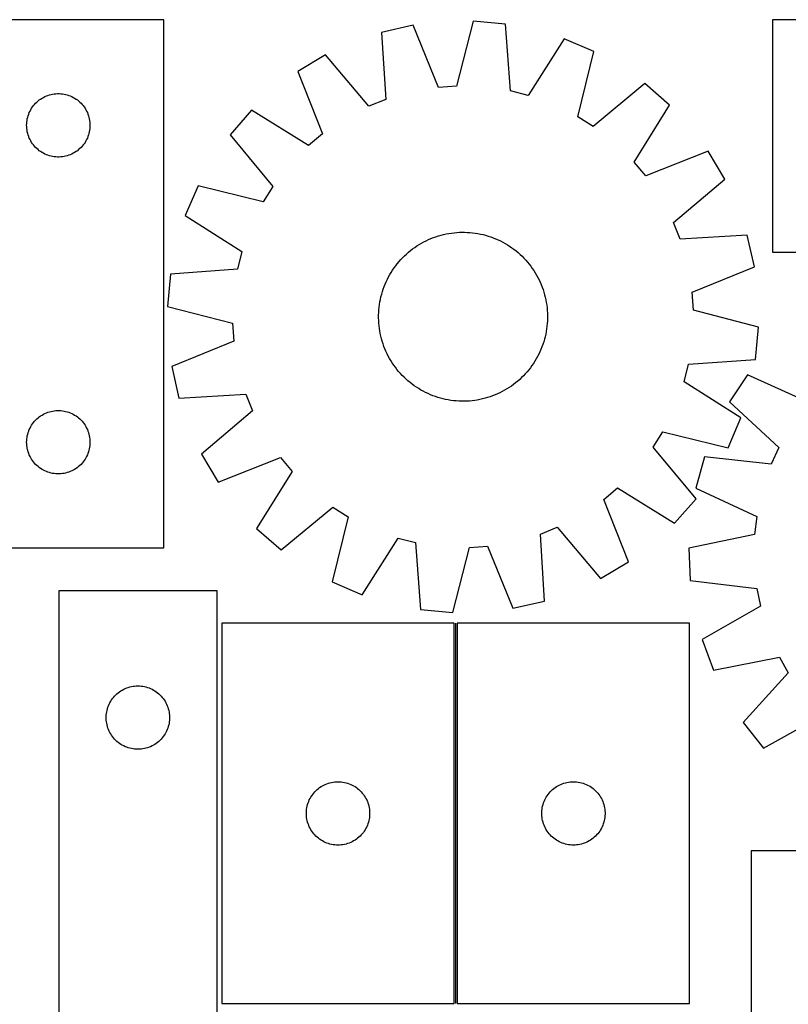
# Model space of a CAD drawing. Header units: millimetres. Extents: x 7 to 1493, y 7 to 2993.
# Tile 7 of 10: x 365 to 729, y 2527 to 2993. Entities that reach past the tile are written whole.
import ezdxf

# ---------------------------------------------------------------- set-up
doc = ezdxf.new("R2010")
doc.units = ezdxf.units.MM
doc.layers.add('COMMON', color=5, linetype='CONTINUOUS', true_color=0x0000ff)
doc.layers.add('CUT', color=7, linetype='CONTINUOUS', true_color=0x000000)

msp = doc.modelspace()

# ---------------------------------------------------------------- linework, layer by layer
at = {"layer": 'COMMON'}
msp.add_line((571.786705, 2527.804225), (571.786705, 2707.804225), dxfattribs=at)
at = {"layer": 'CUT'}
for p, q in [((433.567226, 2993.482702), (133.567226, 2993.482702)), ((433.567226, 2743.482702), (433.567226, 2993.482702)), ((580.122162, 2992.795031), (572.193347, 2962.036152)), ((595.446377, 2991.416994), (580.122162, 2992.795031)), ((901.813626, 2993.484898), (721.813626, 2993.484898)), ((721.813626, 2993.484898), (721.813626, 2883.484898)), ((551.648103, 2990.873101), (536.648072, 2987.44825)), ((536.648072, 2987.44825), (538.612337, 2955.744679)), ((563.638469, 2961.458719), (551.648103, 2990.873101)), ((597.760348, 2959.737027), (595.446377, 2991.416994)), ((623.120725, 2984.44589), (606.074957, 2957.642596)), ((637.269082, 2978.399856), (623.120725, 2984.44589)), ((629.680151, 2947.555361), (637.269082, 2978.399856)), ((510.161542, 2976.821417), (496.954002, 2968.928926)), ((530.654601, 2952.551904), (510.161542, 2976.821417)), ((496.954002, 2968.928926), (508.619071, 2939.384029)), ((572.193347, 2962.036152), (563.638469, 2961.458719)), ((606.074957, 2957.642596), (597.760348, 2959.737027)), ((661.434761, 2963.218098), (636.9406, 2942.994083)), ((673.022321, 2953.095895), (661.434761, 2963.218098)), ((373.378126, 2954.490982), (373.958328, 2955.000908)), ((373.958328, 2955.000908), (374.564012, 2955.48029)), ((374.564012, 2955.48029), (375.19357, 2955.927857)), ((375.19357, 2955.927857), (375.845334, 2956.342421)), ((375.845334, 2956.342421), (376.517575, 2956.722884)), ((376.517575, 2956.722884), (377.20851, 2957.068236)), ((377.20851, 2957.068236), (377.916307, 2957.377561)), ((377.916307, 2957.377561), (378.63909, 2957.65004)), ((378.63909, 2957.65004), (379.374941, 2957.88495)), ((379.374941, 2957.88495), (380.12191, 2958.081667)), ((380.12191, 2958.081667), (380.878014, 2958.239671)), ((380.878014, 2958.239671), (381.64125, 2958.358542)), ((381.64125, 2958.358542), (382.409594, 2958.437964)), ((382.409594, 2958.437964), (383.181007, 2958.477729)), ((383.181007, 2958.477729), (383.953444, 2958.477729)), ((383.953444, 2958.477729), (384.724858, 2958.437964)), ((384.724858, 2958.437964), (385.493201, 2958.358542)), ((385.493201, 2958.358542), (386.256437, 2958.239671)), ((386.256437, 2958.239671), (387.012542, 2958.081667)), ((387.012542, 2958.081667), (387.75951, 2957.88495)), ((387.75951, 2957.88495), (388.495362, 2957.65004)), ((388.495362, 2957.65004), (389.218144, 2957.377561)), ((389.218144, 2957.377561), (389.925942, 2957.068236)), ((389.925942, 2957.068236), (390.616877, 2956.722884)), ((390.616877, 2956.722884), (391.289118, 2956.342421)), ((391.289118, 2956.342421), (391.940882, 2955.927857)), ((391.940882, 2955.927857), (392.57044, 2955.48029)), ((392.57044, 2955.48029), (393.176123, 2955.000908)), ((393.176123, 2955.000908), (393.756326, 2954.490982)), ((538.612337, 2955.744679), (530.654601, 2952.551904)), ((369.822472, 2949.48951), (370.14992, 2950.189108)), ((370.14992, 2950.189108), (370.512947, 2950.870923)), ((370.512947, 2950.870923), (370.910592, 2951.533144)), ((370.910592, 2951.533144), (371.341801, 2952.174018)), ((371.341801, 2952.174018), (371.805429, 2952.791844)), ((371.805429, 2952.791844), (372.300247, 2953.384983)), ((372.300247, 2953.384983), (372.824943, 2953.951864)), ((372.824943, 2953.951864), (373.378126, 2954.490982)), ((393.756326, 2954.490982), (394.309509, 2953.951864)), ((394.309509, 2953.951864), (394.834205, 2953.384983)), ((394.834205, 2953.384983), (395.329023, 2952.791844)), ((395.329023, 2952.791844), (395.792651, 2952.174018)), ((395.792651, 2952.174018), (396.223859, 2951.533144)), ((396.223859, 2951.533144), (396.621504, 2950.870923)), ((396.621504, 2950.870923), (396.984532, 2950.189108)), ((396.984532, 2950.189108), (397.311979, 2949.48951)), ((475.047687, 2950.63742), (464.925484, 2939.04986)), ((502.037436, 2933.888444), (475.047687, 2950.63742)), ((656.273346, 2926.106146), (673.022321, 2953.095895)), ((368.646728, 2945.025017), (368.745907, 2945.79106)), ((368.745907, 2945.79106), (368.884391, 2946.550983)), ((368.884391, 2946.550983), (369.06181, 2947.302768)), ((369.06181, 2947.302768), (369.277695, 2948.044424)), ((369.277695, 2948.044424), (369.531474, 2948.773983)), ((369.531474, 2948.773983), (369.822472, 2949.48951)), ((397.311979, 2949.48951), (397.602978, 2948.773983)), ((397.602978, 2948.773983), (397.856756, 2948.044424)), ((397.856756, 2948.044424), (398.072642, 2947.302768)), ((398.072642, 2947.302768), (398.250061, 2946.550983)), ((398.250061, 2946.550983), (398.388544, 2945.79106)), ((398.388544, 2945.79106), (398.487724, 2945.025017)), ((636.9406, 2942.994083), (629.680151, 2947.555361)), ((368.567226, 2943.482702), (368.587114, 2944.254883)), ((368.587114, 2942.71052), (368.567226, 2943.482702)), ((368.587114, 2944.254883), (368.646728, 2945.025017)), ((368.646728, 2941.940387), (368.587114, 2942.71052)), ((368.745907, 2941.174343), (368.646728, 2941.940387)), ((368.884391, 2940.414421), (368.745907, 2941.174343)), ((398.388544, 2941.174343), (398.250061, 2940.414421)), ((398.487724, 2941.940387), (398.388544, 2941.174343)), ((398.487724, 2945.025017), (398.547337, 2944.254883)), ((398.547337, 2942.71052), (398.487724, 2941.940387)), ((398.547337, 2944.254883), (398.567226, 2943.482702)), ((398.567226, 2943.482702), (398.547337, 2942.71052)), ((369.06181, 2939.662635), (368.884391, 2940.414421)), ((369.277695, 2938.920979), (369.06181, 2939.662635)), ((369.531474, 2938.19142), (369.277695, 2938.920979)), ((369.822472, 2937.475893), (369.531474, 2938.19142)), ((370.14992, 2936.776295), (369.822472, 2937.475893)), ((370.512947, 2936.094481), (370.14992, 2936.776295)), ((396.984532, 2936.776295), (396.621504, 2936.094481)), ((397.311979, 2937.475893), (396.984532, 2936.776295)), ((397.602978, 2938.19142), (397.311979, 2937.475893)), ((397.856756, 2938.920979), (397.602978, 2938.19142)), ((398.072642, 2939.662635), (397.856756, 2938.920979)), ((398.250061, 2940.414421), (398.072642, 2939.662635)), ((464.925484, 2939.04986), (485.149499, 2914.555698)), ((508.619071, 2939.384029), (502.037436, 2933.888444)), ((370.910592, 2935.432259), (370.512947, 2936.094481)), ((371.341801, 2934.791385), (370.910592, 2935.432259)), ((371.805429, 2934.173559), (371.341801, 2934.791385)), ((372.300247, 2933.58042), (371.805429, 2934.173559)), ((372.824943, 2933.013539), (372.300247, 2933.58042)), ((373.378126, 2932.474421), (372.824943, 2933.013539)), ((373.958328, 2931.964495), (373.378126, 2932.474421)), ((374.564012, 2931.485113), (373.958328, 2931.964495)), ((393.176123, 2931.964495), (392.57044, 2931.485113)), ((393.756326, 2932.474421), (393.176123, 2931.964495)), ((394.309509, 2933.013539), (393.756326, 2932.474421)), ((394.834205, 2933.58042), (394.309509, 2933.013539)), ((395.329023, 2934.173559), (394.834205, 2933.58042)), ((395.792651, 2934.791385), (395.329023, 2934.173559)), ((396.223859, 2935.432259), (395.792651, 2934.791385)), ((396.621504, 2936.094481), (396.223859, 2935.432259)), ((375.19357, 2931.037546), (374.564012, 2931.485113)), ((375.845334, 2930.622982), (375.19357, 2931.037546)), ((376.517575, 2930.24252), (375.845334, 2930.622982)), ((377.20851, 2929.897168), (376.517575, 2930.24252)), ((377.916307, 2929.587842), (377.20851, 2929.897168)), ((378.63909, 2929.315363), (377.916307, 2929.587842)), ((379.374941, 2929.080453), (378.63909, 2929.315363)), ((380.12191, 2928.883736), (379.374941, 2929.080453)), ((380.878014, 2928.725732), (380.12191, 2928.883736)), ((381.64125, 2928.606861), (380.878014, 2928.725732)), ((382.409594, 2928.527439), (381.64125, 2928.606861)), ((383.181007, 2928.487675), (382.409594, 2928.527439)), ((383.953444, 2928.487675), (383.181007, 2928.487675)), ((384.724858, 2928.527439), (383.953444, 2928.487675)), ((385.493201, 2928.606861), (384.724858, 2928.527439)), ((386.256437, 2928.725732), (385.493201, 2928.606861)), ((387.012542, 2928.883736), (386.256437, 2928.725732)), ((387.75951, 2929.080453), (387.012542, 2928.883736)), ((388.495362, 2929.315363), (387.75951, 2929.080453)), ((389.218144, 2929.587842), (388.495362, 2929.315363)), ((389.925942, 2929.897168), (389.218144, 2929.587842)), ((390.616877, 2930.24252), (389.925942, 2929.897168)), ((391.289118, 2930.622982), (390.616877, 2930.24252)), ((391.940882, 2931.037546), (391.289118, 2930.622982)), ((392.57044, 2931.485113), (391.940882, 2931.037546)), ((691.313827, 2931.18958), (661.768931, 2919.524511)), ((699.206319, 2917.98204), (691.313827, 2931.18958)), ((661.768931, 2919.524511), (656.273346, 2926.106146)), ((674.936806, 2897.488981), (699.206319, 2917.98204)), ((449.743726, 2914.88418), (443.697692, 2900.735823)), ((480.588221, 2907.295249), (449.743726, 2914.88418)), ((485.149499, 2914.555698), (480.588221, 2907.295249)), ((443.697692, 2900.735823), (470.500986, 2883.690055)), ((678.12958, 2889.531245), (674.936806, 2897.488981)), ((558.923714, 2889.389437), (560.078587, 2889.88469)), ((560.078587, 2889.88469), (561.248446, 2890.343423)), ((561.248446, 2890.343423), (562.432138, 2890.765183)), ((562.432138, 2890.765183), (563.628493, 2891.149555)), ((563.628493, 2891.149555), (564.836331, 2891.496159)), ((564.836331, 2891.496159), (566.05446, 2891.804652)), ((566.05446, 2891.804652), (567.281678, 2892.074731)), ((567.281678, 2892.074731), (568.516774, 2892.306129)), ((568.516774, 2892.306129), (569.758529, 2892.498617)), ((569.758529, 2892.498617), (571.005717, 2892.652006)), ((571.005717, 2892.652006), (572.257108, 2892.766144)), ((572.257108, 2892.766144), (573.511466, 2892.840919)), ((573.511466, 2892.840919), (574.767555, 2892.876256)), ((574.767555, 2892.876256), (576.024133, 2892.872122)), ((576.024133, 2892.872122), (577.279962, 2892.828519)), ((577.279962, 2892.828519), (578.533801, 2892.745491)), ((578.533801, 2892.745491), (579.784414, 2892.62312)), ((579.784414, 2892.62312), (581.030566, 2892.461527)), ((581.030566, 2892.461527), (582.271027, 2892.260871)), ((582.271027, 2892.260871), (583.504574, 2892.02135)), ((583.504574, 2892.02135), (584.729988, 2891.743201)), ((584.729988, 2891.743201), (585.94606, 2891.426698)), ((585.94606, 2891.426698), (587.151591, 2891.072153)), ((587.151591, 2891.072153), (588.345391, 2890.679916)), ((588.345391, 2890.679916), (589.526281, 2890.250375)), ((589.526281, 2890.250375), (590.693096, 2889.783953)), ((590.693096, 2889.783953), (591.844685, 2889.281111)), ((709.833151, 2891.49551), (678.12958, 2889.531245)), ((713.258003, 2876.495479), (709.833151, 2891.49551)), ((550.35739, 2884.178681), (551.352816, 2884.94558)), ((551.352816, 2884.94558), (552.37184, 2885.680833)), ((552.37184, 2885.680833), (553.413456, 2886.383715)), ((553.413456, 2886.383715), (554.476636, 2887.053533)), ((554.476636, 2887.053533), (555.56033, 2887.689624)), ((555.56033, 2887.689624), (556.663471, 2888.291362)), ((556.663471, 2888.291362), (557.784967, 2888.858153)), ((557.784967, 2888.858153), (558.923714, 2889.389437)), ((591.844685, 2889.281111), (592.97991, 2888.742345)), ((592.97991, 2888.742345), (594.097653, 2888.168186)), ((594.097653, 2888.168186), (595.196809, 2887.559201)), ((595.196809, 2887.559201), (596.276295, 2886.915992)), ((596.276295, 2886.915992), (597.335043, 2886.239192)), ((597.335043, 2886.239192), (598.372011, 2885.52947)), ((598.372011, 2885.52947), (599.386174, 2884.787527)), ((470.500986, 2883.690055), (468.406555, 2875.375446)), ((545.767739, 2879.897044), (546.63094, 2880.81022)), ((546.63094, 2880.81022), (547.522399, 2881.695832)), ((547.522399, 2881.695832), (548.441236, 2882.553005)), ((548.441236, 2882.553005), (549.386544, 2883.380894)), ((549.386544, 2883.380894), (550.35739, 2884.178681)), ((599.386174, 2884.787527), (600.376532, 2884.014094)), ((600.376532, 2884.014094), (601.342107, 2883.209935)), ((601.342107, 2883.209935), (602.281946, 2882.375843)), ((602.281946, 2882.375843), (603.195122, 2881.512642)), ((603.195122, 2881.512642), (604.080733, 2880.621183)), ((604.080733, 2880.621183), (604.937906, 2879.702346)), ((721.813626, 2883.484898), (901.813626, 2883.484898)), ((541.90439, 2874.950142), (542.614112, 2875.987109)), ((542.614112, 2875.987109), (543.356055, 2877.001273)), ((543.356055, 2877.001273), (544.129488, 2877.99163)), ((544.129488, 2877.99163), (544.933647, 2878.957205)), ((544.933647, 2878.957205), (545.767739, 2879.897044)), ((604.937906, 2879.702346), (605.765795, 2878.757038)), ((605.765795, 2878.757038), (606.563583, 2877.786192)), ((606.563583, 2877.786192), (607.330481, 2876.790766)), ((607.330481, 2876.790766), (608.065735, 2875.771742)), ((608.065735, 2875.771742), (608.768617, 2874.730126)), ((683.84362, 2864.505114), (713.258003, 2876.495479)), ((436.726588, 2873.061475), (435.348551, 2857.73726)), ((468.406555, 2875.375446), (436.726588, 2873.061475)), ((539.401237, 2870.595009), (539.975396, 2871.712751)), ((539.975396, 2871.712751), (540.584381, 2872.811908)), ((540.584381, 2872.811908), (541.22759, 2873.891393)), ((541.22759, 2873.891393), (541.90439, 2874.950142)), ((608.768617, 2874.730126), (609.438434, 2873.666946)), ((609.438434, 2873.666946), (610.074526, 2872.583252)), ((610.074526, 2872.583252), (610.676264, 2871.480112)), ((610.676264, 2871.480112), (611.243055, 2870.358615)), ((537.463666, 2865.960489), (537.893207, 2867.141379)), ((537.893207, 2867.141379), (538.359629, 2868.308194)), ((538.359629, 2868.308194), (538.862471, 2869.459783)), ((538.862471, 2869.459783), (539.401237, 2870.595009)), ((611.243055, 2870.358615), (611.774338, 2869.219868)), ((611.774338, 2869.219868), (612.269591, 2868.064995)), ((612.269591, 2868.064995), (612.728324, 2866.895136)), ((612.728324, 2866.895136), (613.150085, 2865.711444)), ((536.122232, 2861.119672), (536.400381, 2862.345086)), ((536.400381, 2862.345086), (536.716885, 2863.561159)), ((536.716885, 2863.561159), (537.071429, 2864.76669)), ((537.071429, 2864.76669), (537.463666, 2865.960489)), ((613.150085, 2865.711444), (613.534457, 2864.51509)), ((613.534457, 2864.51509), (613.88106, 2863.307251)), ((613.88106, 2863.307251), (614.189554, 2862.089122)), ((614.189554, 2862.089122), (614.459633, 2860.861904)), ((684.421054, 2855.950235), (683.84362, 2864.505114)), ((435.348551, 2857.73726), (466.10743, 2849.808445)), ((535.398091, 2856.1489), (535.520462, 2857.399513)), ((535.520462, 2857.399513), (535.682055, 2858.645664)), ((535.682055, 2858.645664), (535.882711, 2859.886126)), ((535.882711, 2859.886126), (536.122232, 2861.119672)), ((614.459633, 2860.861904), (614.691031, 2859.626808)), ((614.691031, 2859.626808), (614.883519, 2858.385054)), ((614.883519, 2858.385054), (615.036908, 2857.137865)), ((615.036908, 2857.137865), (615.151046, 2855.886474)), ((535.267326, 2852.382653), (535.27146, 2853.639232)), ((535.302663, 2851.126565), (535.267326, 2852.382653)), ((535.27146, 2853.639232), (535.315063, 2854.89506)), ((535.315063, 2854.89506), (535.398091, 2856.1489)), ((615.151046, 2855.886474), (615.225821, 2854.632116)), ((615.225821, 2854.632116), (615.261158, 2853.376027)), ((615.261158, 2853.376027), (615.257023, 2852.119449)), ((715.179933, 2848.02142), (684.421054, 2855.950235)), ((466.10743, 2849.808445), (466.684864, 2841.253567)), ((535.377438, 2849.872206), (535.302663, 2851.126565)), ((535.491576, 2848.620815), (535.377438, 2849.872206)), ((535.644965, 2847.373627), (535.491576, 2848.620815)), ((615.008022, 2848.359168), (614.846429, 2847.113016)), ((615.130393, 2849.609781), (615.008022, 2848.359168)), ((615.21342, 2850.86362), (615.130393, 2849.609781)), ((615.257023, 2852.119449), (615.21342, 2850.86362)), ((713.801895, 2832.697206), (715.179933, 2848.02142)), ((535.837453, 2846.131872), (535.644965, 2847.373627)), ((536.068851, 2844.896776), (535.837453, 2846.131872)), ((536.33893, 2843.669558), (536.068851, 2844.896776)), ((536.647423, 2842.451429), (536.33893, 2843.669558)), ((614.128102, 2843.413594), (613.811599, 2842.197522)), ((614.406252, 2844.639008), (614.128102, 2843.413594)), ((614.645773, 2845.872555), (614.406252, 2844.639008)), ((614.846429, 2847.113016), (614.645773, 2845.872555)), ((466.684864, 2841.253567), (437.270481, 2829.263202)), ((536.994027, 2841.243591), (536.647423, 2842.451429)), ((537.378399, 2840.047236), (536.994027, 2841.243591)), ((537.800159, 2838.863545), (537.378399, 2840.047236)), ((538.258892, 2837.693685), (537.800159, 2838.863545)), ((612.635277, 2838.617301), (612.168855, 2837.450486)), ((613.064818, 2839.798191), (612.635277, 2838.617301)), ((613.457054, 2840.991991), (613.064818, 2839.798191)), ((613.811599, 2842.197522), (613.457054, 2840.991991)), ((538.754145, 2836.538813), (538.258892, 2837.693685)), ((539.285429, 2835.400066), (538.754145, 2836.538813)), ((539.85222, 2834.278569), (539.285429, 2835.400066)), ((540.453958, 2833.175429), (539.85222, 2834.278569)), ((610.553087, 2834.045929), (609.944103, 2832.946773)), ((611.127246, 2835.163672), (610.553087, 2834.045929)), ((611.666013, 2836.298897), (611.127246, 2835.163672)), ((612.168855, 2837.450486), (611.666013, 2836.298897)), ((437.270481, 2829.263202), (440.695332, 2814.26317)), ((541.090049, 2832.091734), (540.453958, 2833.175429)), ((541.759867, 2831.028554), (541.090049, 2832.091734)), ((542.462749, 2829.986938), (541.759867, 2831.028554)), ((543.198002, 2828.967915), (542.462749, 2829.986938)), ((543.964901, 2827.972488), (543.198002, 2828.967915)), ((607.914372, 2829.771571), (607.172429, 2828.757408)), ((608.624094, 2830.808539), (607.914372, 2829.771571)), ((609.300893, 2831.867288), (608.624094, 2830.808539)), ((609.944103, 2832.946773), (609.300893, 2831.867288)), ((680.027498, 2822.068625), (682.121929, 2830.383235)), ((682.121929, 2830.383235), (713.801895, 2832.697206)), ((544.762689, 2827.001642), (543.964901, 2827.972488)), ((545.590577, 2826.056335), (544.762689, 2827.001642)), ((546.44775, 2825.137498), (545.590577, 2826.056335)), ((547.333362, 2824.246039), (546.44775, 2825.137498)), ((603.897543, 2824.94846), (603.006084, 2824.062849)), ((604.760745, 2825.861636), (603.897543, 2824.94846)), ((605.594836, 2826.801475), (604.760745, 2825.861636)), ((606.398996, 2827.76705), (605.594836, 2826.801475)), ((607.172429, 2828.757408), (606.398996, 2827.76705)), ((710.02912, 2825.358759), (701.521943, 2812.538522)), ((738.990409, 2812.311977), (710.02912, 2825.358759)), ((548.246538, 2823.382837), (547.333362, 2824.246039)), ((549.186377, 2822.548746), (548.246538, 2823.382837)), ((550.151952, 2821.744586), (549.186377, 2822.548746)), ((551.14231, 2820.971153), (550.151952, 2821.744586)), ((552.156473, 2820.22921), (551.14231, 2820.971153)), ((553.19344, 2819.519488), (552.156473, 2820.22921)), ((598.156644, 2820.077847), (597.115028, 2819.374965)), ((599.175668, 2820.813101), (598.156644, 2820.077847)), ((600.171094, 2821.579999), (599.175668, 2820.813101)), ((601.14194, 2822.377787), (600.171094, 2821.579999)), ((602.087248, 2823.205676), (601.14194, 2822.377787)), ((603.006084, 2824.062849), (602.087248, 2823.205676)), ((706.830792, 2805.022858), (680.027498, 2822.068625)), ((440.695332, 2814.26317), (472.398903, 2816.227435)), ((472.398903, 2816.227435), (475.591678, 2808.2697)), ((554.252189, 2818.842689), (553.19344, 2819.519488)), ((555.331674, 2818.199479), (554.252189, 2818.842689)), ((556.430831, 2817.590495), (555.331674, 2818.199479)), ((557.548573, 2817.016336), (556.430831, 2817.590495)), ((558.683799, 2816.477569), (557.548573, 2817.016336)), ((559.835388, 2815.974727), (558.683799, 2816.477569)), ((561.002203, 2815.508305), (559.835388, 2815.974727)), ((562.183093, 2815.078764), (561.002203, 2815.508305)), ((563.376892, 2814.686528), (562.183093, 2815.078764)), ((588.096346, 2814.993497), (586.899991, 2814.609125)), ((589.280037, 2815.415258), (588.096346, 2814.993497)), ((590.449897, 2815.873991), (589.280037, 2815.415258)), ((591.60477, 2816.369244), (590.449897, 2815.873991)), ((592.743516, 2816.900528), (591.60477, 2816.369244)), ((593.865013, 2817.467318), (592.743516, 2816.900528)), ((594.968153, 2818.069056), (593.865013, 2817.467318)), ((596.051848, 2818.705148), (594.968153, 2818.069056)), ((597.115028, 2819.374965), (596.051848, 2818.705148)), ((564.582423, 2814.331983), (563.376892, 2814.686528)), ((565.798496, 2814.01548), (564.582423, 2814.331983)), ((567.02391, 2813.73733), (565.798496, 2814.01548)), ((568.257456, 2813.49781), (567.02391, 2813.73733)), ((569.497918, 2813.297154), (568.257456, 2813.49781)), ((570.74407, 2813.13556), (569.497918, 2813.297154)), ((571.994682, 2813.013189), (570.74407, 2813.13556)), ((573.248522, 2812.930162), (571.994682, 2813.013189)), ((574.50435, 2812.886559), (573.248522, 2812.930162)), ((575.760929, 2812.882424), (574.50435, 2812.886559)), ((577.017017, 2812.917761), (575.760929, 2812.882424)), ((578.271376, 2812.992536), (577.017017, 2812.917761)), ((579.522767, 2813.106674), (578.271376, 2812.992536)), ((580.769955, 2813.260063), (579.522767, 2813.106674)), ((582.01171, 2813.452551), (580.769955, 2813.260063)), ((583.246806, 2813.683949), (582.01171, 2813.452551)), ((584.474024, 2813.954028), (583.246806, 2813.683949)), ((585.692153, 2814.262522), (584.474024, 2813.954028)), ((586.899991, 2814.609125), (585.692153, 2814.262522)), ((701.521943, 2812.538522), (724.796989, 2790.922626)), ((374.564012, 2805.48029), (375.19357, 2805.927857)), ((375.19357, 2805.927857), (375.845334, 2806.342421)), ((375.845334, 2806.342421), (376.517575, 2806.722884)), ((376.517575, 2806.722884), (377.20851, 2807.068236)), ((377.20851, 2807.068236), (377.916307, 2807.377561)), ((377.916307, 2807.377561), (378.63909, 2807.65004)), ((378.63909, 2807.65004), (379.374941, 2807.88495)), ((379.374941, 2807.88495), (380.12191, 2808.081667)), ((380.12191, 2808.081667), (380.878014, 2808.239671)), ((380.878014, 2808.239671), (381.64125, 2808.358542)), ((381.64125, 2808.358542), (382.409594, 2808.437964)), ((382.409594, 2808.437964), (383.181007, 2808.477729)), ((383.181007, 2808.477729), (383.953444, 2808.477729)), ((383.953444, 2808.477729), (384.724858, 2808.437964)), ((384.724858, 2808.437964), (385.493201, 2808.358542)), ((385.493201, 2808.358542), (386.256437, 2808.239671)), ((386.256437, 2808.239671), (387.012542, 2808.081667)), ((387.012542, 2808.081667), (387.75951, 2807.88495)), ((387.75951, 2807.88495), (388.495362, 2807.65004)), ((388.495362, 2807.65004), (389.218144, 2807.377561)), ((389.218144, 2807.377561), (389.925942, 2807.068236)), ((389.925942, 2807.068236), (390.616877, 2806.722884)), ((390.616877, 2806.722884), (391.289118, 2806.342421)), ((391.289118, 2806.342421), (391.940882, 2805.927857)), ((391.940882, 2805.927857), (392.57044, 2805.48029)), ((475.591678, 2808.2697), (451.322165, 2787.776641)), ((370.512947, 2800.870923), (370.910592, 2801.533144)), ((370.910592, 2801.533144), (371.341801, 2802.174018)), ((371.341801, 2802.174018), (371.805429, 2802.791844)), ((371.805429, 2802.791844), (372.300247, 2803.384983)), ((372.300247, 2803.384983), (372.824943, 2803.951864)), ((372.824943, 2803.951864), (373.378126, 2804.490982)), ((373.378126, 2804.490982), (373.958328, 2805.000908)), ((373.958328, 2805.000908), (374.564012, 2805.48029)), ((392.57044, 2805.48029), (393.176123, 2805.000908)), ((393.176123, 2805.000908), (393.756326, 2804.490982)), ((393.756326, 2804.490982), (394.309509, 2803.951864)), ((394.309509, 2803.951864), (394.834205, 2803.384983)), ((394.834205, 2803.384983), (395.329023, 2802.791844)), ((395.329023, 2802.791844), (395.792651, 2802.174018)), ((395.792651, 2802.174018), (396.223859, 2801.533144)), ((396.223859, 2801.533144), (396.621504, 2800.870923)), ((700.784757, 2790.8745), (706.830792, 2805.022858)), ((368.745907, 2795.79106), (368.884391, 2796.550983)), ((368.884391, 2796.550983), (369.06181, 2797.302768)), ((369.06181, 2797.302768), (369.277695, 2798.044424)), ((369.277695, 2798.044424), (369.531474, 2798.773983)), ((369.531474, 2798.773983), (369.822472, 2799.48951)), ((369.822472, 2799.48951), (370.14992, 2800.189108)), ((370.14992, 2800.189108), (370.512947, 2800.870923)), ((396.621504, 2800.870923), (396.984532, 2800.189108)), ((396.984532, 2800.189108), (397.311979, 2799.48951)), ((397.311979, 2799.48951), (397.602978, 2798.773983)), ((397.602978, 2798.773983), (397.856756, 2798.044424)), ((397.856756, 2798.044424), (398.072642, 2797.302768)), ((398.072642, 2797.302768), (398.250061, 2796.550983)), ((398.250061, 2796.550983), (398.388544, 2795.79106)), ((665.378985, 2791.202982), (669.940262, 2798.463431)), ((669.940262, 2798.463431), (700.784757, 2790.8745)), ((368.567226, 2793.482702), (368.587114, 2794.254883)), ((368.587114, 2792.71052), (368.567226, 2793.482702)), ((368.587114, 2794.254883), (368.646728, 2795.025017)), ((368.646728, 2791.940387), (368.587114, 2792.71052)), ((368.646728, 2795.025017), (368.745907, 2795.79106)), ((368.745907, 2791.174343), (368.646728, 2791.940387)), ((398.388544, 2795.79106), (398.487724, 2795.025017)), ((398.487724, 2791.940387), (398.388544, 2791.174343)), ((398.487724, 2795.025017), (398.547337, 2794.254883)), ((398.547337, 2792.71052), (398.487724, 2791.940387)), ((398.547337, 2794.254883), (398.567226, 2793.482702)), ((398.567226, 2793.482702), (398.547337, 2792.71052)), ((368.884391, 2790.414421), (368.745907, 2791.174343)), ((369.06181, 2789.662635), (368.884391, 2790.414421)), ((369.277695, 2788.920979), (369.06181, 2789.662635)), ((369.531474, 2788.19142), (369.277695, 2788.920979)), ((369.822472, 2787.475893), (369.531474, 2788.19142)), ((370.14992, 2786.776295), (369.822472, 2787.475893)), ((397.311979, 2787.475893), (396.984532, 2786.776295)), ((397.602978, 2788.19142), (397.311979, 2787.475893)), ((397.856756, 2788.920979), (397.602978, 2788.19142)), ((398.072642, 2789.662635), (397.856756, 2788.920979)), ((398.250061, 2790.414421), (398.072642, 2789.662635)), ((398.388544, 2791.174343), (398.250061, 2790.414421)), ((451.322165, 2787.776641), (459.214656, 2774.5691)), ((685.603, 2766.708821), (665.378985, 2791.202982)), ((724.796989, 2790.922626), (721.232115, 2783.124482)), ((370.512947, 2786.094481), (370.14992, 2786.776295)), ((370.910592, 2785.432259), (370.512947, 2786.094481)), ((371.341801, 2784.791385), (370.910592, 2785.432259)), ((371.805429, 2784.173559), (371.341801, 2784.791385)), ((372.300247, 2783.58042), (371.805429, 2784.173559)), ((372.824943, 2783.013539), (372.300247, 2783.58042)), ((373.378126, 2782.474421), (372.824943, 2783.013539)), ((373.958328, 2781.964495), (373.378126, 2782.474421)), ((393.756326, 2782.474421), (393.176123, 2781.964495)), ((394.309509, 2783.013539), (393.756326, 2782.474421)), ((394.834205, 2783.58042), (394.309509, 2783.013539)), ((395.329023, 2784.173559), (394.834205, 2783.58042)), ((395.792651, 2784.791385), (395.329023, 2784.173559)), ((396.223859, 2785.432259), (395.792651, 2784.791385)), ((396.621504, 2786.094481), (396.223859, 2785.432259)), ((396.984532, 2786.776295), (396.621504, 2786.094481)), ((459.214656, 2774.5691), (488.759553, 2786.23417)), ((488.759553, 2786.23417), (494.255138, 2779.652535)), ((689.656616, 2786.583179), (685.527481, 2771.761547)), ((721.232115, 2783.124482), (689.656616, 2786.583179)), ((374.564012, 2781.485113), (373.958328, 2781.964495)), ((375.19357, 2781.037546), (374.564012, 2781.485113)), ((375.845334, 2780.622982), (375.19357, 2781.037546)), ((376.517575, 2780.24252), (375.845334, 2780.622982)), ((377.20851, 2779.897168), (376.517575, 2780.24252)), ((377.916307, 2779.587842), (377.20851, 2779.897168)), ((378.63909, 2779.315363), (377.916307, 2779.587842)), ((379.374941, 2779.080453), (378.63909, 2779.315363)), ((380.12191, 2778.883736), (379.374941, 2779.080453)), ((380.878014, 2778.725732), (380.12191, 2778.883736)), ((381.64125, 2778.606861), (380.878014, 2778.725732)), ((382.409594, 2778.527439), (381.64125, 2778.606861)), ((383.181007, 2778.487675), (382.409594, 2778.527439)), ((383.953444, 2778.487675), (383.181007, 2778.487675)), ((384.724858, 2778.527439), (383.953444, 2778.487675)), ((385.493201, 2778.606861), (384.724858, 2778.527439)), ((386.256437, 2778.725732), (385.493201, 2778.606861)), ((387.012542, 2778.883736), (386.256437, 2778.725732)), ((387.75951, 2779.080453), (387.012542, 2778.883736)), ((388.495362, 2779.315363), (387.75951, 2779.080453)), ((389.218144, 2779.587842), (388.495362, 2779.315363)), ((389.925942, 2779.897168), (389.218144, 2779.587842)), ((390.616877, 2780.24252), (389.925942, 2779.897168)), ((391.289118, 2780.622982), (390.616877, 2780.24252)), ((391.940882, 2781.037546), (391.289118, 2780.622982)), ((392.57044, 2781.485113), (391.940882, 2781.037546)), ((393.176123, 2781.964495), (392.57044, 2781.485113)), ((494.255138, 2779.652535), (477.506162, 2752.662785)), ((641.909412, 2766.374651), (648.491047, 2771.870236)), ((648.491047, 2771.870236), (675.480797, 2755.121261)), ((685.527481, 2771.761547), (714.343044, 2758.395992)), ((653.574482, 2736.829755), (641.909412, 2766.374651)), ((675.480797, 2755.121261), (685.603, 2766.708821)), ((489.093722, 2742.540582), (513.587884, 2762.764597)), ((513.587884, 2762.764597), (520.848333, 2758.20332)), ((520.848333, 2758.20332), (513.259402, 2727.358825)), ((714.343044, 2758.395992), (713.362407, 2749.87791)), ((477.506162, 2752.662785), (489.093722, 2742.540582)), ((611.916147, 2750.014002), (619.873882, 2753.206776)), ((613.880412, 2718.310431), (611.916147, 2750.014002)), ((619.873882, 2753.206776), (640.366942, 2728.937263)), ((713.362407, 2749.87791), (682.263526, 2743.409961)), ((527.407759, 2721.31279), (544.453527, 2748.116084)), ((544.453527, 2748.116084), (552.768136, 2746.021653)), ((552.768136, 2746.021653), (555.082107, 2714.341687)), ((333.567226, 2743.482702), (433.567226, 2743.482702)), ((570.406322, 2712.963649), (578.335137, 2743.722528)), ((578.335137, 2743.722528), (586.890015, 2744.299962)), ((586.890015, 2744.299962), (598.88038, 2714.88558)), ((682.263526, 2743.409961), (682.916621, 2728.037778)), ((640.366942, 2728.937263), (653.574482, 2736.829755)), ((513.259402, 2727.358825), (527.407759, 2721.31279)), ((682.916621, 2728.037778), (714.452034, 2724.230879)), ((458.743245, 2723.118927), (383.743245, 2723.118927)), ((383.743245, 2723.118927), (383.743245, 2523.118927)), ((458.743245, 2423.118927), (458.743245, 2723.118927)), ((714.452034, 2724.230879), (716.151624, 2715.826668)), ((598.88038, 2714.88558), (613.880412, 2718.310431)), ((555.082107, 2714.341687), (570.406322, 2712.963649)), ((716.151624, 2715.826668), (688.573538, 2700.0652)), ((461.036704, 2707.804225), (461.036704, 2527.804225)), ((571.036704, 2707.804225), (461.036704, 2707.804225)), ((571.036704, 2527.804225), (571.036704, 2707.804225)), ((682.536705, 2707.804225), (572.536705, 2707.804225)), ((572.536705, 2707.804225), (572.536705, 2527.804225)), ((682.536705, 2527.804225), (682.536705, 2707.804225)), ((688.573538, 2700.0652), (693.944934, 2685.647202)), ((693.944934, 2685.647202), (725.113291, 2691.771605)), ((725.113291, 2691.771605), (729.326741, 2684.303928)), ((729.326741, 2684.303928), (707.968983, 2660.791783)), ((411.934103, 2674.880724), (412.551928, 2675.344352)), ((412.551928, 2675.344352), (413.192802, 2675.775561)), ((413.192802, 2675.775561), (413.855024, 2676.173206)), ((413.855024, 2676.173206), (414.536838, 2676.536234)), ((414.536838, 2676.536234), (415.236436, 2676.863681)), ((415.236436, 2676.863681), (415.951964, 2677.15468)), ((415.951964, 2677.15468), (416.681522, 2677.408458)), ((416.681522, 2677.408458), (417.423178, 2677.624343)), ((417.423178, 2677.624343), (418.174964, 2677.801763)), ((418.174964, 2677.801763), (418.934886, 2677.940246)), ((418.934886, 2677.940246), (419.70093, 2678.039425)), ((419.70093, 2678.039425), (420.471064, 2678.099039)), ((420.471064, 2678.099039), (421.243245, 2678.118927)), ((421.243245, 2678.118927), (422.015426, 2678.099039)), ((422.015426, 2678.099039), (422.78556, 2678.039425)), ((422.78556, 2678.039425), (423.551604, 2677.940246)), ((423.551604, 2677.940246), (424.311526, 2677.801763)), ((424.311526, 2677.801763), (425.063312, 2677.624343)), ((425.063312, 2677.624343), (425.804967, 2677.408458)), ((425.804967, 2677.408458), (426.534526, 2677.15468)), ((426.534526, 2677.15468), (427.250054, 2676.863681)), ((427.250054, 2676.863681), (427.949652, 2676.536234)), ((427.949652, 2676.536234), (428.631466, 2676.173206)), ((428.631466, 2676.173206), (429.293688, 2675.775561)), ((429.293688, 2675.775561), (429.934561, 2675.344352)), ((429.934561, 2675.344352), (430.552387, 2674.880724)), ((408.003063, 2670.168578), (408.383525, 2670.840819)), ((408.383525, 2670.840819), (408.79809, 2671.492583)), ((408.79809, 2671.492583), (409.245656, 2672.122142)), ((409.245656, 2672.122142), (409.725038, 2672.727825)), ((409.725038, 2672.727825), (410.234964, 2673.308027)), ((410.234964, 2673.308027), (410.774083, 2673.86121)), ((410.774083, 2673.86121), (411.340963, 2674.385906)), ((411.340963, 2674.385906), (411.934103, 2674.880724)), ((430.552387, 2674.880724), (431.145527, 2674.385906)), ((431.145527, 2674.385906), (431.712407, 2673.86121)), ((431.712407, 2673.86121), (432.251525, 2673.308027)), ((432.251525, 2673.308027), (432.761452, 2672.727825)), ((432.761452, 2672.727825), (433.240834, 2672.122142)), ((433.240834, 2672.122142), (433.6884, 2671.492583)), ((433.6884, 2671.492583), (434.102964, 2670.840819)), ((434.102964, 2670.840819), (434.483427, 2670.168578)), ((406.486276, 2665.808139), (406.644279, 2666.564243)), ((406.644279, 2666.564243), (406.840997, 2667.311212)), ((406.840997, 2667.311212), (407.075906, 2668.047063)), ((407.075906, 2668.047063), (407.348385, 2668.769846)), ((407.348385, 2668.769846), (407.657711, 2669.477643)), ((407.657711, 2669.477643), (408.003063, 2670.168578)), ((434.483427, 2670.168578), (434.828779, 2669.477643)), ((434.828779, 2669.477643), (435.138104, 2668.769846)), ((435.138104, 2668.769846), (435.410583, 2668.047063)), ((435.410583, 2668.047063), (435.645493, 2667.311212)), ((435.645493, 2667.311212), (435.842211, 2666.564243)), ((435.842211, 2666.564243), (436.000214, 2665.808139)), ((406.248218, 2663.505146), (406.287982, 2664.276559)), ((406.248218, 2662.732709), (406.248218, 2663.505146)), ((406.287982, 2661.961295), (406.248218, 2662.732709)), ((406.287982, 2664.276559), (406.367405, 2665.044903)), ((406.367405, 2661.192952), (406.287982, 2661.961295)), ((406.367405, 2665.044903), (406.486276, 2665.808139)), ((406.486276, 2660.429716), (406.367405, 2661.192952)), ((436.000214, 2665.808139), (436.119085, 2665.044903)), ((436.119085, 2661.192952), (436.000214, 2660.429716)), ((436.119085, 2665.044903), (436.198508, 2664.276559)), ((436.198508, 2661.961295), (436.119085, 2661.192952)), ((436.198508, 2664.276559), (436.238272, 2663.505146)), ((436.238272, 2662.732709), (436.198508, 2661.961295)), ((436.238272, 2663.505146), (436.238272, 2662.732709)), ((717.532891, 2648.739305), (745.283215, 2664.19551)), ((406.644279, 2659.673611), (406.486276, 2660.429716)), ((406.840997, 2658.926643), (406.644279, 2659.673611)), ((407.075906, 2658.190792), (406.840997, 2658.926643)), ((407.348385, 2657.468009), (407.075906, 2658.190792)), ((407.657711, 2656.760211), (407.348385, 2657.468009)), ((408.003063, 2656.069276), (407.657711, 2656.760211)), ((434.828779, 2656.760211), (434.483427, 2656.069276)), ((435.138104, 2657.468009), (434.828779, 2656.760211)), ((435.410583, 2658.190792), (435.138104, 2657.468009)), ((435.645493, 2658.926643), (435.410583, 2658.190792)), ((435.842211, 2659.673611), (435.645493, 2658.926643)), ((436.000214, 2660.429716), (435.842211, 2659.673611)), ((707.968983, 2660.791783), (717.532891, 2648.739305)), ((408.383525, 2655.397035), (408.003063, 2656.069276)), ((408.79809, 2654.745272), (408.383525, 2655.397035)), ((409.245656, 2654.115713), (408.79809, 2654.745272)), ((409.725038, 2653.51003), (409.245656, 2654.115713)), ((410.234964, 2652.929827), (409.725038, 2653.51003)), ((410.774083, 2652.376645), (410.234964, 2652.929827)), ((411.340963, 2651.851948), (410.774083, 2652.376645)), ((431.712407, 2652.376645), (431.145527, 2651.851948)), ((432.251525, 2652.929827), (431.712407, 2652.376645)), ((432.761452, 2653.51003), (432.251525, 2652.929827)), ((433.240834, 2654.115713), (432.761452, 2653.51003)), ((433.6884, 2654.745272), (433.240834, 2654.115713)), ((434.102964, 2655.397035), (433.6884, 2654.745272)), ((434.483427, 2656.069276), (434.102964, 2655.397035)), ((411.934103, 2651.35713), (411.340963, 2651.851948)), ((412.551928, 2650.893502), (411.934103, 2651.35713)), ((413.192802, 2650.462294), (412.551928, 2650.893502)), ((413.855024, 2650.064649), (413.192802, 2650.462294)), ((414.536838, 2649.701621), (413.855024, 2650.064649)), ((415.236436, 2649.374174), (414.536838, 2649.701621)), ((415.951964, 2649.083175), (415.236436, 2649.374174)), ((416.681522, 2648.829397), (415.951964, 2649.083175)), ((417.423178, 2648.613511), (416.681522, 2648.829397)), ((418.174964, 2648.436092), (417.423178, 2648.613511)), ((418.934886, 2648.297609), (418.174964, 2648.436092)), ((419.70093, 2648.198429), (418.934886, 2648.297609)), ((420.471064, 2648.138816), (419.70093, 2648.198429)), ((421.243245, 2648.118927), (420.471064, 2648.138816)), ((422.015426, 2648.138816), (421.243245, 2648.118927)), ((422.78556, 2648.198429), (422.015426, 2648.138816)), ((423.551604, 2648.297609), (422.78556, 2648.198429)), ((424.311526, 2648.436092), (423.551604, 2648.297609)), ((425.063312, 2648.613511), (424.311526, 2648.436092)), ((425.804967, 2648.829397), (425.063312, 2648.613511)), ((426.534526, 2649.083175), (425.804967, 2648.829397)), ((427.250054, 2649.374174), (426.534526, 2649.083175)), ((427.949652, 2649.701621), (427.250054, 2649.374174)), ((428.631466, 2650.064649), (427.949652, 2649.701621)), ((429.293688, 2650.462294), (428.631466, 2650.064649)), ((429.934561, 2650.893502), (429.293688, 2650.462294)), ((430.552387, 2651.35713), (429.934561, 2650.893502)), ((431.145527, 2651.851948), (430.552387, 2651.35713)), ((505.567542, 2628.546508), (506.134423, 2629.071204)), ((506.134423, 2629.071204), (506.727562, 2629.566022)), ((506.727562, 2629.566022), (507.345388, 2630.02965)), ((507.345388, 2630.02965), (507.986261, 2630.460859)), ((507.986261, 2630.460859), (508.648483, 2630.858504)), ((508.648483, 2630.858504), (509.330297, 2631.221532)), ((509.330297, 2631.221532), (510.029896, 2631.548979)), ((510.029896, 2631.548979), (510.745423, 2631.839978)), ((510.745423, 2631.839978), (511.474982, 2632.093756)), ((511.474982, 2632.093756), (512.216638, 2632.309641)), ((512.216638, 2632.309641), (512.968423, 2632.487061)), ((512.968423, 2632.487061), (513.728346, 2632.625544)), ((513.728346, 2632.625544), (514.494389, 2632.724723)), ((514.494389, 2632.724723), (515.264523, 2632.784337)), ((515.264523, 2632.784337), (516.036704, 2632.804225)), ((516.036704, 2632.804225), (516.808886, 2632.784337)), ((516.808886, 2632.784337), (517.579019, 2632.724723)), ((517.579019, 2632.724723), (518.345063, 2632.625544)), ((518.345063, 2632.625544), (519.104985, 2632.487061)), ((519.104985, 2632.487061), (519.856771, 2632.309641)), ((519.856771, 2632.309641), (520.598427, 2632.093756)), ((520.598427, 2632.093756), (521.327986, 2631.839978)), ((521.327986, 2631.839978), (522.043513, 2631.548979)), ((522.043513, 2631.548979), (522.743111, 2631.221532)), ((522.743111, 2631.221532), (523.424925, 2630.858504)), ((523.424925, 2630.858504), (524.087147, 2630.460859)), ((524.087147, 2630.460859), (524.728021, 2630.02965)), ((524.728021, 2630.02965), (525.345847, 2629.566022)), ((525.345847, 2629.566022), (525.938986, 2629.071204)), ((525.938986, 2629.071204), (526.505867, 2628.546508)), ((617.067543, 2628.546508), (617.634424, 2629.071204)), ((617.634424, 2629.071204), (618.227563, 2629.566022)), ((618.227563, 2629.566022), (618.845389, 2630.02965)), ((618.845389, 2630.02965), (619.486262, 2630.460859)), ((619.486262, 2630.460859), (620.148484, 2630.858504)), ((620.148484, 2630.858504), (620.830298, 2631.221532)), ((620.830298, 2631.221532), (621.529897, 2631.548979)), ((621.529897, 2631.548979), (622.245424, 2631.839978)), ((622.245424, 2631.839978), (622.974983, 2632.093756)), ((622.974983, 2632.093756), (623.716639, 2632.309641)), ((623.716639, 2632.309641), (624.468424, 2632.487061)), ((624.468424, 2632.487061), (625.228347, 2632.625544)), ((625.228347, 2632.625544), (625.99439, 2632.724723)), ((625.99439, 2632.724723), (626.764524, 2632.784337)), ((626.764524, 2632.784337), (627.536705, 2632.804225)), ((627.536705, 2632.804225), (628.308887, 2632.784337)), ((628.308887, 2632.784337), (629.07902, 2632.724723)), ((629.07902, 2632.724723), (629.845064, 2632.625544)), ((629.845064, 2632.625544), (630.604986, 2632.487061)), ((630.604986, 2632.487061), (631.356772, 2632.309641)), ((631.356772, 2632.309641), (632.098428, 2632.093756)), ((632.098428, 2632.093756), (632.827987, 2631.839978)), ((632.827987, 2631.839978), (633.543514, 2631.548979)), ((633.543514, 2631.548979), (634.243112, 2631.221532)), ((634.243112, 2631.221532), (634.924926, 2630.858504)), ((634.924926, 2630.858504), (635.587148, 2630.460859)), ((635.587148, 2630.460859), (636.228022, 2630.02965)), ((636.228022, 2630.02965), (636.845848, 2629.566022)), ((636.845848, 2629.566022), (637.438987, 2629.071204)), ((637.438987, 2629.071204), (638.005868, 2628.546508)), ((502.141845, 2623.455144), (502.45117, 2624.162941)), ((502.45117, 2624.162941), (502.796522, 2624.853876)), ((502.796522, 2624.853876), (503.176985, 2625.526117)), ((503.176985, 2625.526117), (503.591549, 2626.177881)), ((503.591549, 2626.177881), (504.039116, 2626.80744)), ((504.039116, 2626.80744), (504.518498, 2627.413123)), ((504.518498, 2627.413123), (505.028424, 2627.993325)), ((505.028424, 2627.993325), (505.567542, 2628.546508)), ((526.505867, 2628.546508), (527.044985, 2627.993325)), ((527.044985, 2627.993325), (527.554911, 2627.413123)), ((527.554911, 2627.413123), (528.034293, 2626.80744)), ((528.034293, 2626.80744), (528.48186, 2626.177881)), ((528.48186, 2626.177881), (528.896424, 2625.526117)), ((528.896424, 2625.526117), (529.276886, 2624.853876)), ((529.276886, 2624.853876), (529.622238, 2624.162941)), ((529.622238, 2624.162941), (529.931564, 2623.455144)), ((613.641846, 2623.455144), (613.951171, 2624.162941)), ((613.951171, 2624.162941), (614.296523, 2624.853876)), ((614.296523, 2624.853876), (614.676986, 2625.526117)), ((614.676986, 2625.526117), (615.09155, 2626.177881)), ((615.09155, 2626.177881), (615.539117, 2626.80744)), ((615.539117, 2626.80744), (616.018499, 2627.413123)), ((616.018499, 2627.413123), (616.528425, 2627.993325)), ((616.528425, 2627.993325), (617.067543, 2628.546508)), ((638.005868, 2628.546508), (638.544986, 2627.993325)), ((638.544986, 2627.993325), (639.054912, 2627.413123)), ((639.054912, 2627.413123), (639.534294, 2626.80744)), ((639.534294, 2626.80744), (639.981861, 2626.177881)), ((639.981861, 2626.177881), (640.396425, 2625.526117)), ((640.396425, 2625.526117), (640.776887, 2624.853876)), ((640.776887, 2624.853876), (641.122239, 2624.162941)), ((641.122239, 2624.162941), (641.431565, 2623.455144)), ((501.081441, 2618.961857), (501.160864, 2619.730201)), ((501.160864, 2619.730201), (501.279735, 2620.493437)), ((501.279735, 2620.493437), (501.437739, 2621.249541)), ((501.437739, 2621.249541), (501.634456, 2621.99651)), ((501.634456, 2621.99651), (501.869366, 2622.732361)), ((501.869366, 2622.732361), (502.141845, 2623.455144)), ((529.931564, 2623.455144), (530.204043, 2622.732361)), ((530.204043, 2622.732361), (530.438952, 2621.99651)), ((530.438952, 2621.99651), (530.63567, 2621.249541)), ((530.63567, 2621.249541), (530.793674, 2620.493437)), ((530.793674, 2620.493437), (530.912544, 2619.730201)), ((530.912544, 2619.730201), (530.991967, 2618.961857)), ((612.581442, 2618.961857), (612.660865, 2619.730201)), ((612.660865, 2619.730201), (612.779736, 2620.493437)), ((612.779736, 2620.493437), (612.93774, 2621.249541)), ((612.93774, 2621.249541), (613.134457, 2621.99651)), ((613.134457, 2621.99651), (613.369367, 2622.732361)), ((613.369367, 2622.732361), (613.641846, 2623.455144)), ((641.431565, 2623.455144), (641.704044, 2622.732361)), ((641.704044, 2622.732361), (641.938953, 2621.99651)), ((641.938953, 2621.99651), (642.135671, 2621.249541)), ((642.135671, 2621.249541), (642.293675, 2620.493437)), ((642.293675, 2620.493437), (642.412545, 2619.730201)), ((642.412545, 2619.730201), (642.491968, 2618.961857)), ((501.041677, 2618.190444), (501.081441, 2618.961857)), ((501.041677, 2617.418007), (501.041677, 2618.190444)), ((501.081441, 2616.646593), (501.041677, 2617.418007)), ((501.160864, 2615.87825), (501.081441, 2616.646593)), ((501.279735, 2615.115014), (501.160864, 2615.87825)), ((501.437739, 2614.358909), (501.279735, 2615.115014)), ((530.793674, 2615.115014), (530.63567, 2614.358909)), ((530.912544, 2615.87825), (530.793674, 2615.115014)), ((530.991967, 2616.646593), (530.912544, 2615.87825)), ((530.991967, 2618.961857), (531.031731, 2618.190444)), ((531.031731, 2617.418007), (530.991967, 2616.646593)), ((531.031731, 2618.190444), (531.031731, 2617.418007)), ((612.541678, 2618.190444), (612.581442, 2618.961857)), ((612.541678, 2617.418007), (612.541678, 2618.190444)), ((612.581442, 2616.646593), (612.541678, 2617.418007)), ((612.660865, 2615.87825), (612.581442, 2616.646593)), ((612.779736, 2615.115014), (612.660865, 2615.87825)), ((612.93774, 2614.358909), (612.779736, 2615.115014)), ((642.293675, 2615.115014), (642.135671, 2614.358909)), ((642.412545, 2615.87825), (642.293675, 2615.115014)), ((642.491968, 2616.646593), (642.412545, 2615.87825)), ((642.491968, 2618.961857), (642.531732, 2618.190444)), ((642.531732, 2617.418007), (642.491968, 2616.646593)), ((642.531732, 2618.190444), (642.531732, 2617.418007)), ((501.634456, 2613.611941), (501.437739, 2614.358909)), ((501.869366, 2612.87609), (501.634456, 2613.611941)), ((502.141845, 2612.153307), (501.869366, 2612.87609)), ((502.45117, 2611.445509), (502.141845, 2612.153307)), ((502.796522, 2610.754574), (502.45117, 2611.445509)), ((503.176985, 2610.082333), (502.796522, 2610.754574)), ((503.591549, 2609.43057), (503.176985, 2610.082333)), ((528.896424, 2610.082333), (528.48186, 2609.43057)), ((529.276886, 2610.754574), (528.896424, 2610.082333)), ((529.622238, 2611.445509), (529.276886, 2610.754574)), ((529.931564, 2612.153307), (529.622238, 2611.445509)), ((530.204043, 2612.87609), (529.931564, 2612.153307)), ((530.438952, 2613.611941), (530.204043, 2612.87609)), ((530.63567, 2614.358909), (530.438952, 2613.611941)), ((613.134457, 2613.611941), (612.93774, 2614.358909)), ((613.369367, 2612.87609), (613.134457, 2613.611941)), ((613.641846, 2612.153307), (613.369367, 2612.87609)), ((613.951171, 2611.445509), (613.641846, 2612.153307)), ((614.296523, 2610.754574), (613.951171, 2611.445509)), ((614.676986, 2610.082333), (614.296523, 2610.754574)), ((615.09155, 2609.43057), (614.676986, 2610.082333)), ((640.396425, 2610.082333), (639.981861, 2609.43057)), ((640.776887, 2610.754574), (640.396425, 2610.082333)), ((641.122239, 2611.445509), (640.776887, 2610.754574)), ((641.431565, 2612.153307), (641.122239, 2611.445509)), ((641.704044, 2612.87609), (641.431565, 2612.153307)), ((641.938953, 2613.611941), (641.704044, 2612.87609)), ((642.135671, 2614.358909), (641.938953, 2613.611941)), ((504.039116, 2608.801011), (503.591549, 2609.43057)), ((504.518498, 2608.195328), (504.039116, 2608.801011)), ((505.028424, 2607.615125), (504.518498, 2608.195328)), ((505.567542, 2607.061943), (505.028424, 2607.615125)), ((506.134423, 2606.537246), (505.567542, 2607.061943)), ((506.727562, 2606.042428), (506.134423, 2606.537246)), ((507.345388, 2605.5788), (506.727562, 2606.042428)), ((507.986261, 2605.147592), (507.345388, 2605.5788)), ((524.728021, 2605.5788), (524.087147, 2605.147592)), ((525.345847, 2606.042428), (524.728021, 2605.5788)), ((525.938986, 2606.537246), (525.345847, 2606.042428)), ((526.505867, 2607.061943), (525.938986, 2606.537246)), ((527.044985, 2607.615125), (526.505867, 2607.061943)), ((527.554911, 2608.195328), (527.044985, 2607.615125)), ((528.034293, 2608.801011), (527.554911, 2608.195328)), ((528.48186, 2609.43057), (528.034293, 2608.801011)), ((615.539117, 2608.801011), (615.09155, 2609.43057)), ((616.018499, 2608.195328), (615.539117, 2608.801011)), ((616.528425, 2607.615125), (616.018499, 2608.195328)), ((617.067543, 2607.061943), (616.528425, 2607.615125)), ((617.634424, 2606.537246), (617.067543, 2607.061943)), ((618.227563, 2606.042428), (617.634424, 2606.537246)), ((618.845389, 2605.5788), (618.227563, 2606.042428)), ((619.486262, 2605.147592), (618.845389, 2605.5788)), ((636.228022, 2605.5788), (635.587148, 2605.147592)), ((636.845848, 2606.042428), (636.228022, 2605.5788)), ((637.438987, 2606.537246), (636.845848, 2606.042428)), ((638.005868, 2607.061943), (637.438987, 2606.537246)), ((638.544986, 2607.615125), (638.005868, 2607.061943)), ((639.054912, 2608.195328), (638.544986, 2607.615125)), ((639.534294, 2608.801011), (639.054912, 2608.195328)), ((639.981861, 2609.43057), (639.534294, 2608.801011)), ((508.648483, 2604.749947), (507.986261, 2605.147592)), ((509.330297, 2604.386919), (508.648483, 2604.749947)), ((510.029896, 2604.059472), (509.330297, 2604.386919)), ((510.745423, 2603.768473), (510.029896, 2604.059472)), ((511.474982, 2603.514695), (510.745423, 2603.768473)), ((512.216638, 2603.298809), (511.474982, 2603.514695)), ((512.968423, 2603.12139), (512.216638, 2603.298809)), ((513.728346, 2602.982907), (512.968423, 2603.12139)), ((514.494389, 2602.883727), (513.728346, 2602.982907)), ((515.264523, 2602.824114), (514.494389, 2602.883727)), ((516.036704, 2602.804225), (515.264523, 2602.824114)), ((516.808886, 2602.824114), (516.036704, 2602.804225)), ((517.579019, 2602.883727), (516.808886, 2602.824114)), ((518.345063, 2602.982907), (517.579019, 2602.883727)), ((519.104985, 2603.12139), (518.345063, 2602.982907)), ((519.856771, 2603.298809), (519.104985, 2603.12139)), ((520.598427, 2603.514695), (519.856771, 2603.298809)), ((521.327986, 2603.768473), (520.598427, 2603.514695)), ((522.043513, 2604.059472), (521.327986, 2603.768473)), ((522.743111, 2604.386919), (522.043513, 2604.059472)), ((523.424925, 2604.749947), (522.743111, 2604.386919)), ((524.087147, 2605.147592), (523.424925, 2604.749947)), ((620.148484, 2604.749947), (619.486262, 2605.147592)), ((620.830298, 2604.386919), (620.148484, 2604.749947)), ((621.529897, 2604.059472), (620.830298, 2604.386919)), ((622.245424, 2603.768473), (621.529897, 2604.059472)), ((622.974983, 2603.514695), (622.245424, 2603.768473)), ((623.716639, 2603.298809), (622.974983, 2603.514695)), ((624.468424, 2603.12139), (623.716639, 2603.298809)), ((625.228347, 2602.982907), (624.468424, 2603.12139)), ((625.99439, 2602.883727), (625.228347, 2602.982907)), ((626.764524, 2602.824114), (625.99439, 2602.883727)), ((627.536705, 2602.804225), (626.764524, 2602.824114)), ((628.308887, 2602.824114), (627.536705, 2602.804225)), ((629.07902, 2602.883727), (628.308887, 2602.824114)), ((629.845064, 2602.982907), (629.07902, 2602.883727)), ((630.604986, 2603.12139), (629.845064, 2602.982907)), ((631.356772, 2603.298809), (630.604986, 2603.12139)), ((632.098428, 2603.514695), (631.356772, 2603.298809)), ((632.827987, 2603.768473), (632.098428, 2603.514695)), ((633.543514, 2604.059472), (632.827987, 2603.768473)), ((634.243112, 2604.386919), (633.543514, 2604.059472)), ((634.924926, 2604.749947), (634.243112, 2604.386919)), ((635.587148, 2605.147592), (634.924926, 2604.749947)), ((821.743247, 2600.100861), (711.743247, 2600.100861)), ((711.743247, 2600.100861), (711.743247, 2420.100861)), ((461.036704, 2527.804225), (571.036704, 2527.804225)), ((572.536705, 2527.804225), (682.536705, 2527.804225))]:
    msp.add_line(p, q, dxfattribs=at)

doc.saveas('drawing.dxf')
